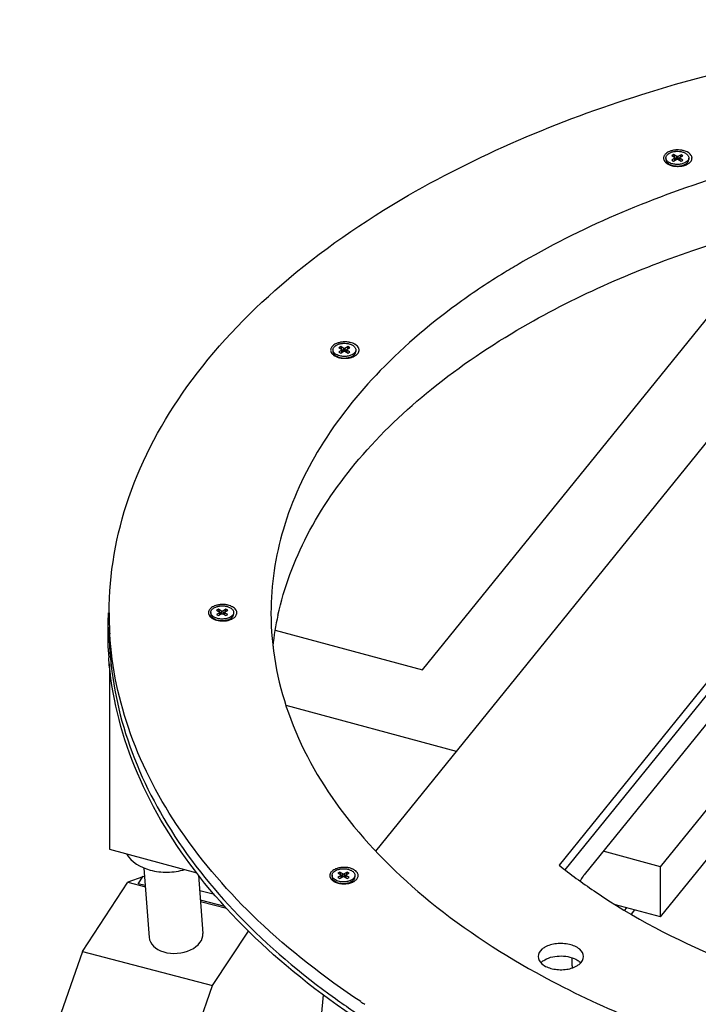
# Model space of a CAD drawing. Header units: millimetres. Extents: x 495 to 1405, y 204 to 2450.
# Tile 3 of 6: x 597 to 836, y 2104 to 2450. Entities that reach past the tile are written whole.
import ezdxf

# ---------------------------------------------------------------- set-up
doc = ezdxf.new("R2010")
doc.units = ezdxf.units.MM
doc.header["$LTSCALE"] = 172.55681
doc.layers.get('0').update_dxf_attribs({"linetype": 'CONTINUOUS'})

msp = doc.modelspace()

# ---------------------------------------------------------------- linework, layer by layer
at = {"color": 7, "linetype": 'Continuous'}
for p, q in [((722.6, 2157.85), (924.84, 2407.72)), ((824.78, 2401.83), (824.77, 2401.28)), ((827.49, 2402.96), (826.84, 2402.58)), ((826.84, 2402.58), (827.93, 2401.95)), ((827.93, 2401.71), (826.84, 2401.08)), ((826.84, 2401.08), (827.49, 2400.7)), ((827.87, 2401.99), (827.49, 2402.96)), ((828.58, 2402.33), (827.49, 2402.96)), ((827.49, 2400.7), (828.58, 2401.33)), ((827.93, 2400.95), (827.93, 2401.71)), ((828.02, 2401), (828.02, 2401.83)), ((828.04, 2401.54), (828.02, 2401.6)), ((828.04, 2401.54), (828.02, 2401.52)), ((828.49, 2401.28), (828.04, 2401.54)), ((828.58, 2401.33), (828.58, 2402.33)), ((830.1, 2402.95), (829.01, 2402.33)), ((829.01, 2402.33), (829.01, 2401.33)), ((829.01, 2401.33), (830.1, 2400.7)), ((829.54, 2401.53), (829.1, 2401.28)), ((829.57, 2401.6), (829.54, 2401.53)), ((829.57, 2401.52), (829.54, 2401.53)), ((829.57, 2401), (829.57, 2401.83)), ((829.66, 2401.95), (830.75, 2402.58)), ((829.66, 2401.7), (829.66, 2400.95)), ((830.75, 2401.07), (829.66, 2401.7)), ((830.1, 2402.95), (829.72, 2401.99)), ((830.75, 2402.58), (830.1, 2402.95)), ((830.1, 2400.7), (830.75, 2401.07)), ((832.82, 2401.82), (832.81, 2401.27)), ((825.95, 2399.63), (826.81, 2399.14)), ((830.55, 2399), (831.63, 2399.63)), ((739.08, 2221.68), (866.18, 2378.65)), ((970.51, 2379.56), (787.14, 2152.99)), ((960.63, 2352.96), (795.96, 2149.5)), ((822.88, 2152.35), (986.08, 2353.9)), ((822.88, 2134.72), (1000.14, 2353.62)), ((789.29, 2151.25), (951.99, 2352.27)), ((710.25, 2335.4), (709.6, 2335.02)), ((710.63, 2334.43), (710.25, 2335.4)), ((711.34, 2334.77), (710.25, 2335.4)), ((712.86, 2335.4), (711.77, 2334.77)), ((712.86, 2335.4), (712.48, 2334.43)), ((713.51, 2335.02), (712.86, 2335.4)), ((707.54, 2334.28), (707.54, 2333.72)), ((708.71, 2332.08), (709.57, 2331.58)), ((709.6, 2335.02), (710.69, 2334.4)), ((710.69, 2334.15), (709.6, 2333.52)), ((709.6, 2333.52), (710.25, 2333.15)), ((710.25, 2333.15), (711.34, 2333.77)), ((710.69, 2333.4), (710.69, 2334.15)), ((710.78, 2333.45), (710.78, 2334.27)), ((710.8, 2333.98), (710.78, 2334.04)), ((710.8, 2333.98), (710.78, 2333.97)), ((711.25, 2333.72), (710.8, 2333.98)), ((711.34, 2333.77), (711.34, 2334.77)), ((711.77, 2334.77), (711.77, 2333.77)), ((711.77, 2333.77), (712.86, 2333.14)), ((712.3, 2333.98), (711.86, 2333.72)), ((712.33, 2334.04), (712.3, 2333.98)), ((712.33, 2333.96), (712.3, 2333.98)), ((712.33, 2333.45), (712.33, 2334.27)), ((712.42, 2334.39), (713.51, 2335.02)), ((712.42, 2334.15), (712.42, 2333.4)), ((713.51, 2333.52), (712.42, 2334.15)), ((712.86, 2333.14), (713.51, 2333.52)), ((713.31, 2331.45), (714.39, 2332.07)), ((715.58, 2334.27), (715.58, 2333.71)), ((664.51, 2241.87), (664.51, 2241.31)), ((667.23, 2243), (666.58, 2242.62)), ((666.58, 2242.62), (667.67, 2241.99)), ((667.67, 2241.74), (666.58, 2241.12)), ((667.61, 2242.03), (667.23, 2243)), ((668.32, 2242.37), (667.23, 2243)), ((667.67, 2240.99), (667.67, 2241.74)), ((667.76, 2241.04), (667.76, 2241.87)), ((668.32, 2241.37), (668.32, 2242.37)), ((669.83, 2242.99), (668.74, 2242.37)), ((668.74, 2242.37), (668.74, 2241.37)), ((669.31, 2241.04), (669.31, 2241.87)), ((669.39, 2241.99), (670.48, 2242.62)), ((669.39, 2241.74), (669.39, 2240.99)), ((670.48, 2241.11), (669.39, 2241.74)), ((669.83, 2242.99), (669.46, 2242.02)), ((670.48, 2242.62), (669.83, 2242.99)), ((672.55, 2241.86), (672.55, 2241.31)), ((665.69, 2239.67), (666.54, 2239.18)), ((666.58, 2241.12), (667.23, 2240.74)), ((667.23, 2240.74), (668.32, 2241.37)), ((667.78, 2241.57), (667.76, 2241.64)), ((667.78, 2241.57), (667.76, 2241.56)), ((668.23, 2241.32), (667.78, 2241.57)), ((668.74, 2241.37), (669.83, 2240.74)), ((669.28, 2241.57), (668.83, 2241.32)), ((669.31, 2241.64), (669.28, 2241.57)), ((669.31, 2241.56), (669.28, 2241.57)), ((669.83, 2240.74), (670.48, 2241.11)), ((670.28, 2239.04), (671.37, 2239.67)), ((687.2, 2235.68), (739.08, 2221.68)), ((628.83, 2223.79), (628.83, 2158.58)), ((751.02, 2192.96), (691.03, 2209.15)), ((628.83, 2158.58), (659.58, 2150.28)), ((822.88, 2152.35), (802.68, 2157.81)), ((640.99, 2151.94), (642.79, 2127.54)), ((822.88, 2134.72), (822.88, 2152.35)), ((640.6, 2148.87), (635.32, 2146.92)), ((638.99, 2146.41), (640.74, 2149.09)), ((640.74, 2149.09), (641.21, 2148.97)), ((641.2, 2149.1), (641, 2149.02)), ((660.23, 2149.44), (661.73, 2128.93)), ((707.23, 2149.37), (707.23, 2148.82)), ((709.95, 2150.5), (709.3, 2150.12)), ((709.3, 2150.12), (710.39, 2149.49)), ((710.39, 2149.25), (709.3, 2148.62)), ((709.3, 2148.62), (709.95, 2148.24)), ((710.32, 2149.53), (709.95, 2150.5)), ((711.04, 2149.87), (709.95, 2150.5)), ((709.95, 2148.24), (711.04, 2148.87)), ((710.39, 2148.5), (710.39, 2149.25)), ((710.48, 2148.55), (710.48, 2149.37)), ((710.5, 2149.08), (710.48, 2149.14)), ((710.5, 2149.08), (710.48, 2149.07)), ((710.95, 2148.82), (710.5, 2149.08)), ((711.04, 2148.87), (711.04, 2149.87)), ((712.55, 2150.5), (711.46, 2149.87)), ((711.46, 2149.87), (711.46, 2148.87)), ((711.46, 2148.87), (712.55, 2148.24)), ((712, 2149.08), (711.55, 2148.82)), ((712.03, 2149.14), (712, 2149.08)), ((712.03, 2149.06), (712, 2149.08)), ((712.02, 2148.55), (712.03, 2149.37)), ((712.11, 2149.49), (713.2, 2150.12)), ((712.11, 2149.25), (712.11, 2148.5)), ((713.2, 2148.62), (712.11, 2149.25)), ((712.55, 2150.5), (712.18, 2149.53)), ((713.2, 2150.12), (712.55, 2150.5)), ((712.55, 2148.24), (713.2, 2148.62)), ((715.27, 2149.37), (715.27, 2148.81)), ((619.29, 2122.62), (635.32, 2146.92)), ((635.32, 2146.92), (641.48, 2145.3)), ((641.45, 2145.76), (638.99, 2146.41)), ((708.41, 2147.18), (709.26, 2146.68)), ((713, 2146.54), (714.09, 2147.17)), ((660.63, 2144), (665.76, 2142.68)), ((669.51, 2138.37), (660.87, 2140.65)), ((660.91, 2140.19), (670.02, 2137.79)), ((822.88, 2134.72), (806.99, 2139.01)), ((810.24, 2137), (810.99, 2137.93)), ((813.71, 2137.19), (812.5, 2135.69)), ((665.12, 2110.56), (677.78, 2129.75)), ((619.29, 2122.62), (597.22, 2059.35)), ((619.29, 2122.62), (665.12, 2110.56)), ((791.7, 2120.37), (791.7, 2118.15)), ((643.04, 2047.28), (665.12, 2110.56)), ((704.05, 2107.37), (703.4, 2099.65))]:
    msp.add_line(p, q, dxfattribs=at)
for centre, radius, start, end in [((828.89, 2396.59), 8.03, 97.8449, 100.3615), ((828.94, 2396.25), 8.37, 94.6936, 97.8441), ((828.96, 2396.05), 8.58, 91.1021, 94.6991), ((828.96, 2396.03), 8.59, 85.0486, 91.1041), ((828.98, 2396.25), 8.37, 81.4794, 85.0576), ((829.02, 2396.51), 8.11, 80.6241, 81.4672), ((825.81, 2401.7), 1.85, 157.4009, 166.2061), ((828.38, 2398.45), 6.1, 110.3916, 112.94), ((829.09, 2396.92), 7.69, 76.3833, 80.6574), ((832.2, 2401.75), 1.76, 341.9887, 352.2413), ((832.25, 2401.73), 1.72, 3.2864, 14.5928), ((832.29, 2401.73), 1.67, 352.2887, 359.9727), ((832.31, 2401.73), 1.66, 359.9898, 3.2265), ((826.02, 2401.86), 2.07, 205.1721, 207.7125), ((826.87, 2402.53), 3.16, 224.6981, 227.19), ((827, 2402.67), 3.35, 227.1828, 228.8968), ((827.18, 2402.88), 3.63, 228.9264, 232.8385), ((827.37, 2403.12), 3.94, 232.8136, 234.8878), ((827.52, 2403.35), 4.21, 234.8948, 237.5905), ((828.52, 2405.39), 6.49, 250.1504, 251.3724), ((828.63, 2405.71), 6.82, 251.3867, 254.4418), ((828.72, 2406.04), 7.17, 254.4306, 256.3529), ((828.83, 2406.48), 7.62, 256.3724, 259.8863), ((828.93, 2407.09), 8.25, 259.89, 264.5765), ((828.77, 2405.59), 6.64, 262.644, 262.9186), ((828.78, 2405.68), 6.73, 262.9232, 265.1375), ((828.96, 2407.37), 8.52, 264.5513, 265.433), ((828.97, 2407.44), 8.59, 265.4345, 268.8481), ((828.97, 2407.44), 8.59, 268.8486, 272.5578), ((828.97, 2407.42), 8.58, 272.5566, 273.8766), ((828.98, 2407.29), 8.44, 273.8694, 277.0653), ((829.01, 2407.05), 8.2, 277.0709, 278.6073), ((829.05, 2406.78), 7.93, 278.6022, 280.9053), ((829.11, 2406.46), 7.6, 280.909, 282.5577), ((830.08, 2399.25), 0.716, 343.2792, 346.778), ((829.19, 2406.12), 7.25, 282.5516, 285.3569), ((830.1, 2399.24), 0.692, 346.7763, 351.3189), ((830.1, 2398.93), 0.695, 9.8829, 13.1189), ((829.26, 2392.58), 6.95, 72.3815, 75.0352), ((829.31, 2405.69), 6.8, 285.3374, 289.4374), ((829.47, 2405.22), 6.31, 289.4597, 291.4552), ((829.73, 2402.93), 3.81, 299.6826, 299.9168), ((829.61, 2404.88), 5.94, 291.453, 293.6005), ((829.75, 2404.56), 5.59, 293.605, 295.2738), ((830, 2404.03), 5.01, 295.2159, 299.9309), ((711.14, 2330.89), 6.1, 110.3918, 112.9387), ((711.65, 2329.03), 8.03, 97.8329, 100.3613), ((711.7, 2328.67), 8.4, 94.1841, 97.8294), ((711.72, 2328.47), 8.6, 91.1096, 94.1936), ((711.72, 2328.47), 8.6, 85.0468, 91.1131), ((711.74, 2328.73), 8.34, 81.4673, 85.0539), ((711.79, 2329.04), 8.03, 80.0598, 81.4562), ((711.82, 2329.24), 7.82, 78.8615, 80.0592), ((711.88, 2329.53), 7.52, 76.5953, 78.869), ((712.86, 2332.07), 4.79, 59.9284, 62.275), ((714.54, 2333.98), 2.22, 27.6977, 34.5781), ((708.57, 2334.14), 1.85, 157.4301, 166.205), ((708.77, 2334.3), 2.06, 205.1817, 207.7358), ((710.13, 2335.57), 3.94, 232.6069, 234.8926), ((710.28, 2335.78), 4.2, 234.8965, 237.5635), ((710.42, 2336), 4.46, 237.56, 239.9221), ((710.54, 2335.23), 3.65, 237.4336, 239.9737), ((711.13, 2337.42), 6.05, 245.5761, 250.4737), ((710.68, 2335.48), 3.93, 240.0117, 242.339), ((710.76, 2335.63), 4.1, 242.3249, 242.7039), ((710.84, 2335.79), 4.28, 242.7149, 245.7167), ((712.29, 2337.52), 6.16, 289.0208, 293.5598), ((712.52, 2336.98), 5.57, 293.6005, 295.4808), ((712.77, 2336.46), 4.99, 295.4306, 299.9367), ((714.96, 2334.19), 1.76, 341.9799, 352.2339), ((715.05, 2334.18), 1.67, 352.281, 359.9423), ((711.31, 2337.92), 6.58, 250.4188, 251.7001), ((711.41, 2338.21), 6.89, 251.7105, 254.4716), ((711.49, 2338.51), 7.2, 254.4651, 256.5901), ((711.73, 2339.87), 8.58, 264.8872, 268.8627), ((711.73, 2339.9), 8.61, 268.8599, 272.5563), ((711.75, 2339.59), 8.3, 272.4884, 280.8191), ((711.62, 2337.8), 6.4, 279.5172, 279.7984), ((711.64, 2337.67), 6.27, 279.7906, 282.1093), ((711.89, 2338.84), 7.54, 280.8863, 283.3141), ((712.84, 2331.69), 0.716, 343.2767, 346.778), ((712.86, 2331.69), 0.692, 346.7763, 351.3189), ((712.86, 2331.37), 0.695, 9.8842, 13.1189), ((711.96, 2338.52), 7.2, 283.3212, 285.3623), ((712.01, 2325.01), 6.97, 72.3771, 75.01), ((712.06, 2338.16), 6.83, 285.3439, 289.0445), ((748.82, 2235.15), 120.62, 176.87, 178.9408), ((748.94, 2241.62), 120.25, 179.9514, 182.3613), ((665.55, 2241.74), 1.85, 157.431, 166.2053), ((668.12, 2238.49), 6.1, 110.3917, 112.9387), ((668.63, 2236.63), 8.03, 97.8325, 100.3613), ((668.68, 2236.26), 8.4, 94.1838, 97.8291), ((668.7, 2236.07), 8.6, 91.1095, 94.1933), ((668.7, 2236.07), 8.6, 85.0467, 91.1129), ((668.72, 2236.33), 8.34, 81.4671, 85.0539), ((668.76, 2236.63), 8.03, 80.0596, 81.456), ((668.8, 2236.83), 7.82, 78.8612, 80.059), ((668.86, 2237.13), 7.52, 76.5953, 78.8687), ((669.28, 2238.49), 6.09, 67.3922, 69.0443), ((669.53, 2239.06), 5.47, 62.3333, 67.4579), ((669.84, 2239.67), 4.79, 59.9284, 62.2747), ((671.52, 2241.58), 2.22, 27.6975, 34.5777), ((672.03, 2241.77), 1.67, 352.2801, 359.9423), ((665.74, 2241.9), 2.06, 205.1818, 207.7363), ((665.96, 2241.33), 1.45, 194.087, 198.1408), ((667.11, 2243.16), 3.94, 232.6069, 234.8929), ((667.25, 2243.37), 4.2, 234.8968, 237.5638), ((667.4, 2243.6), 4.46, 237.5603, 239.9221), ((667.51, 2242.83), 3.65, 237.4336, 239.9737), ((668.1, 2245.02), 6.05, 245.5763, 250.4735), ((667.65, 2243.07), 3.93, 240.0117, 242.3386), ((667.73, 2243.22), 4.1, 242.3246, 242.7036), ((667.82, 2243.39), 4.28, 242.7145, 245.7163), ((668.29, 2245.52), 6.58, 250.4186, 251.7001), ((668.38, 2245.81), 6.89, 251.7105, 254.4716), ((668.47, 2246.11), 7.2, 254.4651, 256.5901), ((668.7, 2247.47), 8.58, 264.8872, 268.8629), ((668.7, 2247.49), 8.61, 268.86, 272.5566), ((668.73, 2247.18), 8.3, 272.4887, 280.8195), ((668.6, 2245.4), 6.4, 279.5171, 279.7983), ((668.62, 2245.26), 6.27, 279.7905, 282.1092), ((668.86, 2246.43), 7.54, 280.8868, 283.3141), ((669.81, 2239.29), 0.716, 343.278, 346.778), ((669.84, 2239.28), 0.692, 346.7763, 351.3189), ((669.83, 2238.97), 0.695, 9.8854, 13.1189), ((668.94, 2246.11), 7.2, 283.3212, 285.3626), ((668.99, 2232.6), 6.97, 72.3771, 75.0097), ((669.04, 2245.75), 6.83, 285.3442, 289.0447), ((669.26, 2245.12), 6.16, 289.021, 293.5598), ((669.49, 2244.58), 5.57, 293.6005, 295.4811), ((669.75, 2244.05), 4.99, 295.431, 299.9368), ((670.88, 2241.42), 1.69, 331.9804, 332.6629), ((670.95, 2241.39), 1.61, 332.6251, 338.3527), ((671.02, 2241.36), 1.54, 338.3934, 339.5733), ((671.08, 2241.34), 1.47, 339.5411, 345.9433), ((671.94, 2241.79), 1.76, 341.9801, 352.233), ((789.71, 2218.34), 104.05, 167.4964, 173.555), ((748.76, 2235.15), 120.56, 179.2903, 184.394), ((748.65, 2235.15), 120.44, 178.9413, 179.2874), ((749.07, 2241.62), 120.37, 182.3614, 183.4449), ((710.84, 2145.99), 6.1, 110.3916, 112.9387), ((711.35, 2144.13), 8.03, 97.8319, 100.3613), ((711.4, 2143.77), 8.4, 94.1833, 97.8284), ((711.41, 2143.57), 8.6, 91.1092, 94.1928), ((711.42, 2143.57), 8.6, 85.0467, 91.1127), ((711.44, 2143.83), 8.34, 81.4667, 85.0539), ((711.48, 2144.14), 8.03, 80.0593, 81.4556), ((711.52, 2144.34), 7.82, 78.8607, 80.0587), ((711.58, 2144.63), 7.52, 76.5953, 78.8682), ((712, 2146), 6.09, 67.3926, 69.0439), ((712.24, 2146.56), 5.47, 62.3328, 67.4583), ((708.27, 2149.24), 1.85, 157.4327, 166.2059), ((708.46, 2149.4), 2.06, 205.1821, 207.737), ((708.7, 2148.84), 1.47, 196.7365, 198.1304), ((712.56, 2147.17), 4.79, 59.9284, 62.2742), ((714.23, 2149.08), 2.22, 27.6973, 34.577), ((714.66, 2149.29), 1.76, 341.9805, 352.2315), ((714.75, 2149.28), 1.67, 352.2785, 359.9423), ((709.83, 2150.66), 3.94, 232.607, 234.8933), ((709.97, 2150.88), 4.2, 234.8972, 237.5643), ((710.12, 2151.1), 4.46, 237.5609, 239.9221), ((710.23, 2150.33), 3.65, 237.4336, 239.9737), ((710.82, 2152.52), 6.05, 245.5767, 250.4732), ((710.39, 2150.6), 3.95, 240.0168, 242.7219), ((710.55, 2150.92), 4.31, 242.7186, 246.2929), ((711.01, 2153.02), 6.58, 250.4183, 251.7001), ((711.1, 2153.31), 6.89, 251.7105, 254.4717), ((711.19, 2153.61), 7.2, 254.4652, 256.5901), ((711.42, 2154.97), 8.58, 264.8873, 268.8631), ((711.42, 2155), 8.61, 268.8603, 272.5571), ((711.45, 2154.69), 8.3, 272.4892, 280.8203), ((711.34, 2152.74), 6.24, 279.7865, 282.567), ((711.58, 2153.94), 7.54, 280.8877, 283.3141), ((712.54, 2146.79), 0.714, 343.7266, 346.7805), ((712.56, 2146.79), 0.692, 346.7763, 351.3189), ((712.55, 2146.47), 0.695, 9.8876, 13.1189), ((711.66, 2153.62), 7.2, 283.3212, 285.3631), ((711.71, 2140.1), 6.97, 72.3771, 75.0093), ((711.76, 2153.26), 6.83, 285.3447, 289.0451), ((711.98, 2152.62), 6.16, 289.0214, 293.5598), ((712.21, 2152.08), 5.57, 293.6005, 295.4817), ((712.47, 2151.56), 4.99, 295.4315, 299.9368), ((784.32, 2115.19), 4.93, 133.2768, 136.71), ((886.72, 2360.25), 306.44, 236.4356, 236.75)]:
    msp.add_arc(centre, radius, start, end, dxfattribs=at)
msp.add_ellipse((652.26, 2128.24), major_axis=(9.47, 0.69), ratio=0.667534, start_param=-3.141428, end_param=0.000165, dxfattribs=at)
for points, knots in [([(734.14, 2388.65), (760.79, 2404.04), (821.14, 2428.93), (919.5, 2448.57), (1023.54, 2451.39), (1124.75, 2437.1), (1214.93, 2406.89), (1277.64, 2368.63), (1314.43, 2331.63), (1333.96, 2302.82), (1345.99, 2272.45), (1348.71, 2251.42), (1348.7, 2241.16)], [0, 0, 0, 0, 0.128653, 0.270216, 0.417347, 0.561678, 0.695347, 0.812627, 0.864606, 0.91246, 0.957113, 1, 1, 1, 1]), ([(1291.7, 2241.21), (1291.71, 2249.84), (1289.41, 2267.55), (1279.29, 2293.11), (1262.85, 2317.35), (1231.88, 2348.49), (1179.1, 2380.69), (1103.2, 2406.12), (1018.02, 2418.15), (930.46, 2415.78), (847.67, 2399.24), (796.88, 2378.29), (774.45, 2365.34)], [0, 0, 0, 0, 0.042887, 0.087541, 0.135395, 0.187375, 0.304656, 0.438325, 0.582655, 0.729785, 0.871347, 1, 1, 1, 1]), ([(824.02, 2401.3), (824.04, 2401.24), (824.07, 2401.14), (824.12, 2401.03), (824.14, 2400.98)], [0, 0, 0, 0, 0.494777, 1, 1, 1, 1]), ([(825.95, 2400.19), (825.78, 2400.29), (825.46, 2400.51), (825.07, 2400.91), (824.83, 2401.36), (824.77, 2401.68), (824.78, 2401.83)], [0, 0, 0, 0, 0.289766, 0.548994, 0.782192, 1, 1, 1, 1]), ([(824.77, 2401.28), (824.77, 2401.12), (824.83, 2400.8), (825.07, 2400.36), (825.46, 2399.95), (825.78, 2399.73), (825.95, 2399.63)], [0, 0, 0, 0, 0.217808, 0.451008, 0.710236, 1, 1, 1, 1]), ([(824.78, 2401.83), (824.78, 2401.94), (824.81, 2402.18), (824.94, 2402.52), (825.16, 2402.84), (825.57, 2403.25), (826.27, 2403.68), (827.28, 2404.01), (828.41, 2404.17), (829.57, 2404.14), (830.67, 2403.92), (831.34, 2403.64), (831.64, 2403.47)], [0, 0, 0, 0, 0.042886, 0.087538, 0.135389, 0.187363, 0.304627, 0.438277, 0.582593, 0.729723, 0.871305, 1, 1, 1, 1]), ([(827.93, 2401.95), (827.96, 2401.94), (828, 2401.9), (828.02, 2401.85), (828.02, 2401.83)], [0, 0, 0, 0, 0.550734, 1, 1, 1, 1]), ([(828.02, 2401.83), (828.02, 2401.8), (828, 2401.75), (827.96, 2401.72), (827.93, 2401.71)], [0, 0, 0, 0, 0.449339, 1, 1, 1, 1]), ([(829.01, 2402.33), (828.94, 2402.29), (828.8, 2402.26), (828.65, 2402.29), (828.58, 2402.33)], [0, 0, 0, 0, 0.499943, 1, 1, 1, 1]), ([(828.58, 2401.33), (828.65, 2401.37), (828.8, 2401.39), (828.94, 2401.37), (829.01, 2401.33)], [0, 0, 0, 0, 0.499943, 1, 1, 1, 1]), ([(829.57, 2401.83), (829.57, 2401.85), (829.59, 2401.9), (829.63, 2401.94), (829.66, 2401.95)], [0, 0, 0, 0, 0.449339, 1, 1, 1, 1]), ([(829.66, 2401.7), (829.63, 2401.72), (829.59, 2401.75), (829.57, 2401.8), (829.57, 2401.83)], [0, 0, 0, 0, 0.550734, 1, 1, 1, 1]), ([(833.77, 2402.53), (833.66, 2402.74), (832.96, 2403.69), (831.79, 2404.18), (830.9, 2404.4)], [0, 0, 0, 0, 0.209717, 1, 1, 1, 1]), ([(831.64, 2403.47), (831.81, 2403.37), (832.13, 2403.15), (832.52, 2402.74), (832.76, 2402.3), (832.82, 2401.98), (832.82, 2401.82)], [0, 0, 0, 0, 0.289766, 0.548994, 0.782192, 1, 1, 1, 1]), ([(832.82, 2401.82), (832.81, 2401.64), (832.73, 2401.26), (832.52, 2400.94), (832.4, 2400.79)], [0, 0, 0, 0, 0.477511, 1, 1, 1, 1]), ([(832.72, 2400.78), (832.74, 2400.82), (832.79, 2400.98), (832.81, 2401.15), (832.81, 2401.27)], [0, 0, 0, 0, 0.255172, 1, 1, 1, 1]), ([(824.39, 2400.57), (824.42, 2400.53), (824.5, 2400.43), (824.58, 2400.35), (824.62, 2400.3)], [0, 0, 0, 0, 0.492565, 1, 1, 1, 1]), ([(831.42, 2400.07), (831.01, 2399.86), (830.09, 2399.57), (828.65, 2399.45), (827.22, 2399.63), (826.34, 2399.96), (825.95, 2400.19)], [0, 0, 0, 0, 0.241648, 0.504432, 0.764825, 1, 1, 1, 1]), ([(825.95, 2399.63), (826.24, 2399.47), (826.88, 2399.2), (827.56, 2399.05), (827.92, 2399.01)], [0, 0, 0, 0, 0.476605, 1, 1, 1, 1]), ([(828.21, 2398.97), (828.82, 2398.92), (829.74, 2398.96), (830.87, 2399.26), (831.39, 2399.49), (831.62, 2399.62)], [0, 0, 0, 0, 0.523487, 0.771684, 1, 1, 1, 1]), ([(832.4, 2400.79), (832.33, 2400.72), (832.05, 2400.43), (831.7, 2400.21), (831.42, 2400.07)], [0, 0, 0, 0, 0.230161, 1, 1, 1, 1]), ([(831.63, 2399.63), (831.88, 2399.77), (832.33, 2400.09), (832.64, 2400.55), (832.72, 2400.78)], [0, 0, 0, 0, 0.540451, 1, 1, 1, 1]), ([(628.7, 2241.72), (628.71, 2255.43), (633.79, 2284.01), (655.46, 2323.82), (689.69, 2359.81), (718.34, 2379.54), (734.14, 2388.65)], [0, 0, 0, 0, 0.217856, 0.451074, 0.710289, 1, 1, 1, 1]), ([(774.43, 2342.41), (793.98, 2353.69), (837.71, 2372.58), (883.92, 2383.49), (908.31, 2387.35)], [0, 0, 0, 0, 0.477525, 1, 1, 1, 1]), ([(774.45, 2365.34), (772.57, 2364.26), (765.25, 2359.92), (758.13, 2355.24), (752.97, 2351.56)], [0, 0, 0, 0, 0.255106, 1, 1, 1, 1]), ([(752.97, 2351.56), (742.71, 2344.22), (724.17, 2328.66), (702.41, 2301.47), (688.84, 2272.2), (685.71, 2251.63), (685.7, 2241.67)], [0, 0, 0, 0, 0.283293, 0.540347, 0.7762, 1, 1, 1, 1]), ([(688.13, 2240.87), (690.29, 2250.63), (697.73, 2270.35), (716.5, 2297.35), (742.47, 2322.02), (763.18, 2335.92), (774.43, 2342.41)], [0, 0, 0, 0, 0.219123, 0.455697, 0.715283, 1, 1, 1, 1]), ([(707.54, 2334.28), (707.54, 2334.39), (707.57, 2334.62), (707.7, 2334.96), (707.92, 2335.28), (708.33, 2335.7), (709.03, 2336.12), (710.04, 2336.46), (711.17, 2336.62), (712.33, 2336.58), (713.43, 2336.36), (714.1, 2336.09), (714.4, 2335.91)], [0, 0, 0, 0, 0.042886, 0.087538, 0.135389, 0.187363, 0.304627, 0.438277, 0.582593, 0.729723, 0.871305, 1, 1, 1, 1]), ([(714.4, 2335.91), (714.57, 2335.81), (714.89, 2335.59), (715.28, 2335.19), (715.52, 2334.74), (715.58, 2334.42), (715.58, 2334.27)], [0, 0, 0, 0, 0.289766, 0.548994, 0.782192, 1, 1, 1, 1]), ([(706.78, 2333.74), (706.8, 2333.69), (706.83, 2333.58), (706.88, 2333.48), (706.9, 2333.42)], [0, 0, 0, 0, 0.494686, 1, 1, 1, 1]), ([(708.71, 2332.63), (708.54, 2332.73), (708.22, 2332.95), (707.83, 2333.36), (707.59, 2333.8), (707.54, 2334.12), (707.54, 2334.28)], [0, 0, 0, 0, 0.289766, 0.548994, 0.782192, 1, 1, 1, 1]), ([(707.54, 2333.72), (707.54, 2333.68), (707.54, 2333.54), (707.57, 2333.39), (707.61, 2333.29)], [0, 0, 0, 0, 0.247725, 1, 1, 1, 1]), ([(707.61, 2333.29), (707.68, 2333.07), (707.95, 2332.63), (708.35, 2332.31), (708.57, 2332.16)], [0, 0, 0, 0, 0.461774, 1, 1, 1, 1]), ([(714.18, 2332.51), (713.77, 2332.31), (712.85, 2332.02), (711.41, 2331.9), (709.98, 2332.08), (709.1, 2332.41), (708.71, 2332.63)], [0, 0, 0, 0, 0.241648, 0.504432, 0.764825, 1, 1, 1, 1]), ([(709.08, 2331.89), (709.34, 2331.77), (709.91, 2331.58), (711.11, 2331.36), (712.06, 2331.38), (712.68, 2331.49)], [0, 0, 0, 0, 0.234806, 0.485842, 1, 1, 1, 1]), ([(710.69, 2334.4), (710.72, 2334.38), (710.76, 2334.35), (710.78, 2334.3), (710.78, 2334.27)], [0, 0, 0, 0, 0.550734, 1, 1, 1, 1]), ([(710.78, 2334.27), (710.78, 2334.25), (710.76, 2334.2), (710.72, 2334.16), (710.69, 2334.15)], [0, 0, 0, 0, 0.449339, 1, 1, 1, 1]), ([(711.77, 2334.77), (711.7, 2334.73), (711.56, 2334.71), (711.41, 2334.73), (711.34, 2334.77)], [0, 0, 0, 0, 0.499943, 1, 1, 1, 1]), ([(711.34, 2333.77), (711.41, 2333.81), (711.56, 2333.84), (711.7, 2333.81), (711.77, 2333.77)], [0, 0, 0, 0, 0.499943, 1, 1, 1, 1]), ([(712.33, 2334.27), (712.33, 2334.3), (712.35, 2334.35), (712.39, 2334.38), (712.42, 2334.39)], [0, 0, 0, 0, 0.449339, 1, 1, 1, 1]), ([(712.42, 2334.15), (712.39, 2334.16), (712.35, 2334.2), (712.33, 2334.25), (712.33, 2334.27)], [0, 0, 0, 0, 0.550734, 1, 1, 1, 1]), ([(712.96, 2331.54), (713.09, 2331.57), (713.59, 2331.69), (714.07, 2331.88), (714.39, 2332.07)], [0, 0, 0, 0, 0.264667, 1, 1, 1, 1]), ([(715.16, 2333.24), (715.09, 2333.17), (714.81, 2332.87), (714.46, 2332.65), (714.18, 2332.51)], [0, 0, 0, 0, 0.230161, 1, 1, 1, 1]), ([(714.39, 2332.07), (714.64, 2332.22), (715.09, 2332.54), (715.4, 2332.99), (715.49, 2333.23)], [0, 0, 0, 0, 0.540451, 1, 1, 1, 1]), ([(715.58, 2334.27), (715.58, 2334.09), (715.5, 2333.71), (715.28, 2333.39), (715.16, 2333.24)], [0, 0, 0, 0, 0.477511, 1, 1, 1, 1]), ([(715.49, 2333.23), (715.5, 2333.27), (715.55, 2333.42), (715.58, 2333.59), (715.58, 2333.71)], [0, 0, 0, 0, 0.255172, 1, 1, 1, 1]), ([(664.51, 2241.87), (664.51, 2241.98), (664.54, 2242.22), (664.68, 2242.56), (664.9, 2242.88), (665.31, 2243.29), (666.01, 2243.72), (667.01, 2244.05), (668.14, 2244.21), (669.31, 2244.18), (670.4, 2243.96), (671.08, 2243.68), (671.37, 2243.51)], [0, 0, 0, 0, 0.042886, 0.087538, 0.135389, 0.187363, 0.304627, 0.438277, 0.582593, 0.729723, 0.871305, 1, 1, 1, 1]), ([(664.55, 2241.54), (664.55, 2241.56), (664.52, 2241.67), (664.51, 2241.79), (664.51, 2241.87)], [0, 0, 0, 0, 0.252465, 1, 1, 1, 1]), ([(667.67, 2241.99), (667.69, 2241.98), (667.74, 2241.94), (667.76, 2241.89), (667.76, 2241.87)], [0, 0, 0, 0, 0.550734, 1, 1, 1, 1]), ([(667.76, 2241.87), (667.76, 2241.84), (667.74, 2241.79), (667.69, 2241.76), (667.67, 2241.74)], [0, 0, 0, 0, 0.449339, 1, 1, 1, 1]), ([(668.74, 2242.37), (668.68, 2242.33), (668.53, 2242.3), (668.38, 2242.33), (668.32, 2242.37)], [0, 0, 0, 0, 0.499943, 1, 1, 1, 1]), ([(669.31, 2241.87), (669.31, 2241.89), (669.33, 2241.94), (669.37, 2241.97), (669.39, 2241.99)], [0, 0, 0, 0, 0.449339, 1, 1, 1, 1]), ([(669.39, 2241.74), (669.37, 2241.76), (669.33, 2241.79), (669.31, 2241.84), (669.31, 2241.87)], [0, 0, 0, 0, 0.550734, 1, 1, 1, 1]), ([(671.37, 2243.51), (671.55, 2243.41), (671.87, 2243.18), (672.25, 2242.78), (672.5, 2242.34), (672.55, 2242.02), (672.55, 2241.86)], [0, 0, 0, 0, 0.289766, 0.548994, 0.782192, 1, 1, 1, 1]), ([(672.55, 2241.86), (672.55, 2241.78), (672.54, 2241.67), (672.52, 2241.56), (672.51, 2241.53)], [0, 0, 0, 0, 0.747587, 1, 1, 1, 1]), ([(663.76, 2241.34), (663.77, 2241.28), (663.81, 2241.17), (663.85, 2241.07), (663.88, 2241.02)], [0, 0, 0, 0, 0.494685, 1, 1, 1, 1]), ([(664.51, 2241.31), (664.51, 2241.23), (664.52, 2241.12), (664.55, 2241.01), (664.55, 2240.98)], [0, 0, 0, 0, 0.747535, 1, 1, 1, 1]), ([(665.69, 2240.23), (665.54, 2240.31), (665.27, 2240.49), (664.94, 2240.81), (664.69, 2241.16), (664.58, 2241.41), (664.55, 2241.54)], [0, 0, 0, 0, 0.283956, 0.543506, 0.780512, 1, 1, 1, 1]), ([(664.58, 2240.88), (664.65, 2240.66), (664.93, 2240.22), (665.32, 2239.9), (665.55, 2239.75)], [0, 0, 0, 0, 0.461774, 1, 1, 1, 1]), ([(671.16, 2240.11), (670.75, 2239.9), (669.83, 2239.61), (668.39, 2239.49), (666.96, 2239.67), (666.07, 2240), (665.69, 2240.23)], [0, 0, 0, 0, 0.241648, 0.504432, 0.764825, 1, 1, 1, 1]), ([(666.06, 2239.48), (666.32, 2239.36), (666.88, 2239.17), (668.09, 2238.95), (669.04, 2238.98), (669.65, 2239.08)], [0, 0, 0, 0, 0.234806, 0.485842, 1, 1, 1, 1]), ([(668.32, 2241.37), (668.38, 2241.4), (668.53, 2241.43), (668.68, 2241.4), (668.74, 2241.37)], [0, 0, 0, 0, 0.499943, 1, 1, 1, 1]), ([(669.93, 2239.13), (670.07, 2239.16), (670.56, 2239.29), (671.04, 2239.48), (671.37, 2239.67)], [0, 0, 0, 0, 0.264668, 1, 1, 1, 1]), ([(672.13, 2240.83), (672.07, 2240.76), (671.79, 2240.47), (671.44, 2240.25), (671.16, 2240.11)], [0, 0, 0, 0, 0.230161, 1, 1, 1, 1]), ([(671.37, 2239.67), (671.48, 2239.73), (671.87, 2239.98), (672.22, 2240.33), (672.37, 2240.63)], [0, 0, 0, 0, 0.277622, 1, 1, 1, 1]), ([(672.51, 2241.53), (672.48, 2241.41), (672.38, 2241.16), (672.22, 2240.94), (672.13, 2240.83)], [0, 0, 0, 0, 0.481097, 1, 1, 1, 1]), ([(672.51, 2240.98), (672.52, 2241.01), (672.54, 2241.11), (672.55, 2241.23), (672.55, 2241.31)], [0, 0, 0, 0, 0.252414, 1, 1, 1, 1]), ([(685.7, 2241.67), (685.69, 2229.79), (690.19, 2204.99), (709.45, 2170.6), (739.79, 2139.67), (765.1, 2122.87), (779.05, 2115.14)], [0, 0, 0, 0, 0.216639, 0.449352, 0.709046, 1, 1, 1, 1]), ([(628.69, 2236.66), (628.68, 2224.82), (632.36, 2200.38), (648.43, 2165.58), (674.22, 2133.24), (696.22, 2114.72), (708.39, 2105.99)], [0, 0, 0, 0, 0.223812, 0.459674, 0.716731, 1, 1, 1, 1]), ([(717.3, 2104.91), (704.48, 2113.41), (681.19, 2131.5), (653.24, 2163.36), (634.91, 2197.86), (629.63, 2222.43), (628.92, 2234.39)], [0, 0, 0, 0, 0.284556, 0.542659, 0.778396, 1, 1, 1, 1]), ([(733.56, 2087.95), (718.61, 2096.61), (691.36, 2115.26), (658.24, 2148.95), (636.17, 2186.05), (629.56, 2212.89), (628.56, 2225.92)], [0, 0, 0, 0, 0.288123, 0.547644, 0.782063, 1, 1, 1, 1]), ([(634.81, 2156.96), (636.44, 2154.01), (641.83, 2151.01), (649.25, 2150.23), (653.42, 2150.82), (655.42, 2151.4)], [0, 0, 0, 0, 0.448729, 0.721729, 1, 1, 1, 1]), ([(707.23, 2149.37), (707.23, 2149.49), (707.26, 2149.72), (707.4, 2150.06), (707.61, 2150.38), (708.03, 2150.8), (708.73, 2151.22), (709.73, 2151.56), (710.86, 2151.72), (712.02, 2151.68), (713.12, 2151.46), (713.8, 2151.18), (714.09, 2151.01)], [0, 0, 0, 0, 0.042886, 0.087538, 0.135389, 0.187363, 0.304627, 0.438277, 0.582593, 0.729723, 0.871305, 1, 1, 1, 1]), ([(787.14, 2152.99), (791.13, 2149.78), (808.66, 2136.86), (828.17, 2126.73), (843.54, 2120.32)], [0, 0, 0, 0, 0.235032, 1, 1, 1, 1]), ([(706.48, 2148.84), (706.49, 2148.79), (706.53, 2148.68), (706.57, 2148.58), (706.59, 2148.52)], [0, 0, 0, 0, 0.494685, 1, 1, 1, 1]), ([(708.41, 2147.73), (708.23, 2147.83), (707.91, 2148.05), (707.53, 2148.46), (707.29, 2148.9), (707.23, 2149.22), (707.23, 2149.37)], [0, 0, 0, 0, 0.289766, 0.548994, 0.782192, 1, 1, 1, 1]), ([(707.23, 2148.82), (707.23, 2148.79), (707.24, 2148.65), (707.26, 2148.52), (707.29, 2148.42)], [0, 0, 0, 0, 0.248066, 1, 1, 1, 1]), ([(707.3, 2148.39), (707.37, 2148.17), (707.64, 2147.72), (708.04, 2147.41), (708.27, 2147.26)], [0, 0, 0, 0, 0.461774, 1, 1, 1, 1]), ([(710.39, 2149.49), (710.41, 2149.48), (710.46, 2149.45), (710.48, 2149.4), (710.48, 2149.37)], [0, 0, 0, 0, 0.550734, 1, 1, 1, 1]), ([(710.48, 2149.37), (710.48, 2149.35), (710.46, 2149.3), (710.41, 2149.26), (710.39, 2149.25)], [0, 0, 0, 0, 0.449339, 1, 1, 1, 1]), ([(711.46, 2149.87), (711.4, 2149.83), (711.25, 2149.8), (711.1, 2149.83), (711.04, 2149.87)], [0, 0, 0, 0, 0.499943, 1, 1, 1, 1]), ([(711.04, 2148.87), (711.1, 2148.91), (711.25, 2148.94), (711.4, 2148.91), (711.46, 2148.87)], [0, 0, 0, 0, 0.499943, 1, 1, 1, 1]), ([(712.03, 2149.37), (712.03, 2149.39), (712.05, 2149.45), (712.09, 2149.48), (712.11, 2149.49)], [0, 0, 0, 0, 0.449339, 1, 1, 1, 1]), ([(712.11, 2149.25), (712.09, 2149.26), (712.05, 2149.3), (712.03, 2149.35), (712.03, 2149.37)], [0, 0, 0, 0, 0.550734, 1, 1, 1, 1]), ([(714.85, 2148.34), (714.79, 2148.27), (714.5, 2147.97), (714.16, 2147.75), (713.87, 2147.61)], [0, 0, 0, 0, 0.230161, 1, 1, 1, 1]), ([(714.09, 2151.01), (714.27, 2150.91), (714.59, 2150.69), (714.97, 2150.29), (715.21, 2149.84), (715.27, 2149.52), (715.27, 2149.37)], [0, 0, 0, 0, 0.289766, 0.548994, 0.782192, 1, 1, 1, 1]), ([(714.09, 2147.17), (714.2, 2147.24), (714.6, 2147.49), (714.95, 2147.85), (715.1, 2148.15)], [0, 0, 0, 0, 0.278126, 1, 1, 1, 1]), ([(715.27, 2149.37), (715.27, 2149.19), (715.19, 2148.81), (714.98, 2148.49), (714.85, 2148.34)], [0, 0, 0, 0, 0.477511, 1, 1, 1, 1]), ([(715.1, 2148.15), (715.11, 2148.16), (715.14, 2148.22), (715.16, 2148.28), (715.18, 2148.33)], [0, 0, 0, 0, 0.253254, 1, 1, 1, 1]), ([(715.18, 2148.33), (715.2, 2148.37), (715.25, 2148.52), (715.27, 2148.69), (715.27, 2148.81)], [0, 0, 0, 0, 0.255172, 1, 1, 1, 1]), ([(795.96, 2149.5), (795.83, 2149.35), (795.32, 2148.67), (794.88, 2147.94), (794.57, 2147.35)], [0, 0, 0, 0, 0.226262, 1, 1, 1, 1]), ([(711.42, 2147.05), (710.87, 2147.04), (710.06, 2147.11), (709.06, 2147.4), (708.61, 2147.61), (708.41, 2147.73)], [0, 0, 0, 0, 0.52475, 0.771701, 1, 1, 1, 1]), ([(708.82, 2146.97), (708.89, 2146.94), (709.19, 2146.81), (709.5, 2146.72), (709.74, 2146.66)], [0, 0, 0, 0, 0.241393, 1, 1, 1, 1]), ([(709.74, 2146.66), (710.17, 2146.56), (711.06, 2146.45), (711.96, 2146.51), (712.4, 2146.59)], [0, 0, 0, 0, 0.497376, 1, 1, 1, 1]), ([(713.87, 2147.61), (713.51, 2147.43), (712.7, 2147.16), (711.86, 2147.06), (711.42, 2147.05)], [0, 0, 0, 0, 0.479083, 1, 1, 1, 1]), ([(712.7, 2146.65), (712.77, 2146.66), (713.03, 2146.73), (713.29, 2146.81), (713.48, 2146.88)], [0, 0, 0, 0, 0.256356, 1, 1, 1, 1]), ([(713.48, 2146.88), (713.53, 2146.9), (713.74, 2146.99), (713.94, 2147.09), (714.09, 2147.17)], [0, 0, 0, 0, 0.258178, 1, 1, 1, 1]), ([(782.12, 2124.04), (781.77, 2123.84), (780.64, 2123.08), (779.77, 2121.74), (779.77, 2120.77)], [0, 0, 0, 0, 0.295212, 1, 1, 1, 1]), ([(795.77, 2120.76), (795.77, 2121.73), (794.33, 2123.91), (790.65, 2125.3), (786.32, 2125.56), (783.35, 2124.76), (782.12, 2124.04)], [0, 0, 0, 0, 0.183697, 0.435327, 0.728448, 1, 1, 1, 1]), ([(779.77, 2120.77), (779.77, 2119.8), (781.2, 2117.62), (784.88, 2116.24), (789.22, 2115.97), (792.18, 2116.78), (793.42, 2117.49)], [0, 0, 0, 0, 0.183697, 0.435327, 0.728448, 1, 1, 1, 1]), ([(782.11, 2119.63), (783.85, 2120.64), (787.96, 2121.39), (792.06, 2120.51), (793.73, 2119.44)], [0, 0, 0, 0, 0.503759, 1, 1, 1, 1]), ([(793.42, 2117.49), (793.77, 2117.7), (794.9, 2118.45), (795.77, 2119.8), (795.77, 2120.76)], [0, 0, 0, 0, 0.295212, 1, 1, 1, 1]), ([(779.05, 2115.14), (799.43, 2103.84), (844.84, 2085.16), (892.68, 2074.76), (917.86, 2071.25)], [0, 0, 0, 0, 0.47822, 1, 1, 1, 1]), ([(708.39, 2105.99), (710.43, 2104.53), (718.86, 2098.65), (727.58, 2093.2), (734.3, 2089.32)], [0, 0, 0, 0, 0.24473, 1, 1, 1, 1])]:
    msp.add_open_spline(points, degree=3, knots=knots, dxfattribs=at)
for points in [[(824.01, 2402.14), (823.98, 2402.01), (823.96, 2401.87), (823.96, 2401.74)], [(823.96, 2401.74), (823.96, 2401.59), (823.98, 2401.44), (824.02, 2401.3)], [(824.76, 2403.3), (824.48, 2403.05), (824.24, 2402.75), (824.1, 2402.41)], [(825.43, 2403.78), (825.19, 2403.64), (824.96, 2403.48), (824.76, 2403.3)], [(826, 2404.06), (825.81, 2403.98), (825.61, 2403.89), (825.43, 2403.78)], [(827.45, 2404.49), (827.04, 2404.41), (826.64, 2404.31), (826.26, 2404.16)], [(833.22, 2400.22), (833.51, 2400.49), (833.76, 2400.83), (833.88, 2401.2)], [(833.91, 2402.16), (833.88, 2402.29), (833.83, 2402.41), (833.77, 2402.53)], [(824.18, 2400.9), (824.24, 2400.78), (824.31, 2400.67), (824.39, 2400.57)], [(825.27, 2399.79), (825.6, 2399.58), (825.95, 2399.42), (826.32, 2399.29)], [(832.5, 2399.69), (832.64, 2399.77), (832.78, 2399.86), (832.91, 2399.96)], [(832.91, 2399.96), (833.02, 2400.04), (833.12, 2400.13), (833.22, 2400.22)], [(707.52, 2335.74), (707.24, 2335.5), (707, 2335.19), (706.86, 2334.86)], [(708.19, 2336.22), (707.95, 2336.09), (707.72, 2335.93), (707.52, 2335.74)], [(708.76, 2336.51), (708.57, 2336.43), (708.37, 2336.33), (708.19, 2336.22)], [(710.21, 2336.93), (709.8, 2336.86), (709.4, 2336.75), (709.02, 2336.61)], [(714.48, 2336.59), (714.21, 2336.69), (713.92, 2336.78), (713.63, 2336.85)], [(715.09, 2336.31), (714.9, 2336.42), (714.69, 2336.51), (714.48, 2336.59)], [(716.37, 2335.24), (716.09, 2335.65), (715.69, 2335.97), (715.26, 2336.22)], [(706.77, 2334.59), (706.74, 2334.45), (706.72, 2334.32), (706.72, 2334.18)], [(706.72, 2334.18), (706.72, 2334.04), (706.74, 2333.89), (706.78, 2333.74)], [(706.94, 2333.34), (707.05, 2333.13), (707.21, 2332.93), (707.38, 2332.75)], [(707.38, 2332.75), (707.49, 2332.64), (707.61, 2332.53), (707.74, 2332.44)], [(708.19, 2332.14), (708.33, 2332.06), (708.48, 2331.98), (708.63, 2331.91)], [(715.26, 2332.14), (715.4, 2332.22), (715.54, 2332.31), (715.67, 2332.4)], [(715.67, 2332.4), (715.78, 2332.48), (715.88, 2332.57), (715.98, 2332.66)], [(715.98, 2332.66), (716.27, 2332.93), (716.52, 2333.27), (716.64, 2333.65)], [(716.67, 2334.6), (716.63, 2334.75), (716.58, 2334.88), (716.51, 2335.02)], [(716.72, 2334.18), (716.72, 2334.32), (716.71, 2334.46), (716.67, 2334.6)], [(709.82, 2331.51), (710.2, 2331.42), (710.58, 2331.36), (710.96, 2331.33)], [(663.75, 2242.18), (663.72, 2242.05), (663.7, 2241.91), (663.7, 2241.78)], [(663.7, 2241.78), (663.7, 2241.63), (663.72, 2241.48), (663.76, 2241.34)], [(664.49, 2243.34), (664.22, 2243.09), (663.98, 2242.79), (663.84, 2242.45)], [(665.16, 2243.82), (664.93, 2243.68), (664.7, 2243.52), (664.49, 2243.34)], [(665.74, 2244.1), (665.54, 2244.02), (665.35, 2243.93), (665.16, 2243.82)], [(667.19, 2244.53), (666.78, 2244.45), (666.38, 2244.35), (665.99, 2244.2)], [(671.46, 2244.18), (671.18, 2244.29), (670.89, 2244.38), (670.6, 2244.45)], [(673.35, 2242.84), (673.07, 2243.24), (672.66, 2243.57), (672.24, 2243.81)], [(673.65, 2242.2), (673.61, 2242.34), (673.55, 2242.48), (673.49, 2242.61)], [(673.7, 2241.77), (673.7, 2241.91), (673.68, 2242.06), (673.65, 2242.2)], [(663.92, 2240.94), (664.03, 2240.72), (664.18, 2240.52), (664.35, 2240.35)], [(664.35, 2240.35), (664.47, 2240.23), (664.59, 2240.13), (664.71, 2240.03)], [(665.16, 2239.74), (665.3, 2239.65), (665.45, 2239.58), (665.6, 2239.51)], [(666.8, 2239.1), (667.17, 2239.01), (667.56, 2238.95), (667.94, 2238.92)], [(672.24, 2239.73), (672.38, 2239.81), (672.51, 2239.9), (672.65, 2240)], [(672.65, 2240), (672.75, 2240.08), (672.86, 2240.17), (672.96, 2240.26)], [(672.96, 2240.26), (673.24, 2240.53), (673.49, 2240.87), (673.61, 2241.24)], [(708.46, 2151.61), (708.26, 2151.52), (708.07, 2151.43), (707.88, 2151.32)], [(709.9, 2152.03), (709.5, 2151.96), (709.1, 2151.85), (708.71, 2151.71)], [(714.18, 2151.69), (713.9, 2151.79), (713.61, 2151.88), (713.32, 2151.95)], [(706.47, 2149.69), (706.44, 2149.55), (706.42, 2149.42), (706.42, 2149.28)], [(706.42, 2149.28), (706.42, 2149.13), (706.44, 2148.98), (706.48, 2148.84)], [(707.21, 2150.84), (706.94, 2150.59), (706.7, 2150.29), (706.56, 2149.95)], [(706.64, 2148.44), (706.75, 2148.22), (706.9, 2148.03), (707.07, 2147.85)], [(707.88, 2151.32), (707.64, 2151.19), (707.42, 2151.03), (707.21, 2150.84)], [(716.07, 2150.34), (715.79, 2150.75), (715.38, 2151.07), (714.96, 2151.32)], [(715.68, 2147.76), (715.96, 2148.03), (716.21, 2148.37), (716.33, 2148.75)], [(716.36, 2149.7), (716.33, 2149.85), (716.27, 2149.98), (716.2, 2150.11)], [(716.42, 2149.28), (716.42, 2149.42), (716.4, 2149.56), (716.36, 2149.7)], [(707.07, 2147.85), (707.19, 2147.74), (707.31, 2147.63), (707.43, 2147.54)], [(707.88, 2147.24), (708.02, 2147.16), (708.17, 2147.08), (708.32, 2147.01)], [(709.52, 2146.61), (709.89, 2146.52), (710.27, 2146.46), (710.66, 2146.42)], [(714.96, 2147.23), (715.1, 2147.32), (715.23, 2147.41), (715.37, 2147.5)], [(715.37, 2147.5), (715.47, 2147.58), (715.58, 2147.67), (715.68, 2147.76)], [(780.94, 2118.78), (781.11, 2118.94), (781.29, 2119.08), (781.48, 2119.22)], [(781.48, 2119.22), (781.68, 2119.37), (781.89, 2119.51), (782.11, 2119.63)], [(791.7, 2118.15), (791.7, 2117.69), (791.72, 2117.22), (791.77, 2116.76)], [(793.73, 2119.44), (794.11, 2119.19), (794.48, 2118.9), (794.79, 2118.57)]]:
    msp.add_open_spline(points, degree=3, dxfattribs=at)

doc.saveas('drawing.dxf')
